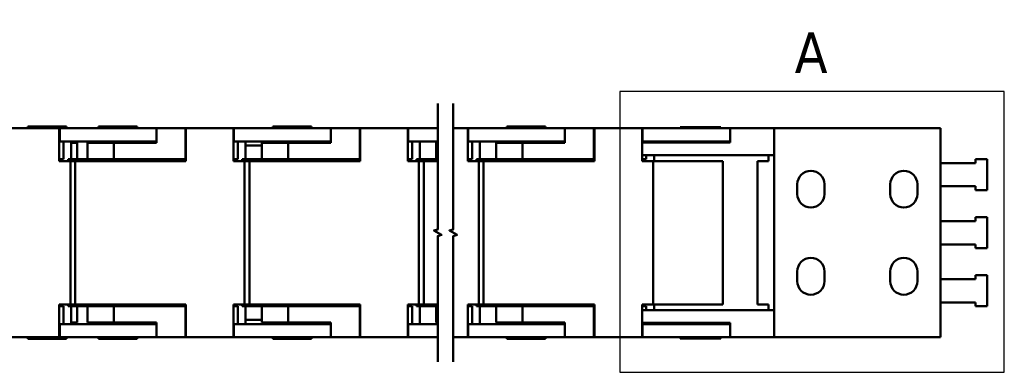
# Model space of a CAD drawing. Header units: millimetres. Extents: x 20 to 820, y -661 to 861.
# Tile 8 of 11: x 309 to 563, y 770 to 861. Entities that reach past the tile are written whole.
import ezdxf

# ---------------------------------------------------------------- set-up
doc = ezdxf.new("R2010")
doc.units = ezdxf.units.MM
doc.header["$LTSCALE"] = 2
for name, color, linetype, lineweight in [('상세 경계(ISO)', 7, 'Continuous', 25), ('외형선(ISO)', 7, 'Continuous', 50), ('절단선(ISO)', 1, 'Continuous', 50)]:
    doc.layers.add(name, color=color, linetype=linetype, lineweight=lineweight)
doc.styles.add('레이블 문자 (ISO)', font='tahoma.ttf')

# ---------------------------------------------------------------- blocks, each defined once
blk = doc.blocks.new('2dDetail0')
at = {"layer": '상세 경계(ISO)', "flags": 128}
blk.add_lwpolyline([(232.0040091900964, 385.0780657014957), (281.6580256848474, 385.0780657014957), (281.6580256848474, 421.3486901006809), (232.0040091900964, 421.3486901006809), (232.0040091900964, 385.0780657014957)], dxfattribs=at)
at = {"layer": '상세 경계(ISO)', "insert": (254.5978651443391, 423.7236901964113), "char_height": 5.249999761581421, "attachment_point": 7, "style": '레이블 문자 (ISO)'}
blk.add_mtext('A', dxfattribs=at)

msp = doc.modelspace()

# ---------------------------------------------------------------- linework, layer by layer
at = {"layer": '외형선(ISO)'}
for p, q in [((307.0169468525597, 833.2054020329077), (319.3169468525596, 833.2054020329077)), ((321.1508410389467, 833.605402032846), (311.1508410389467, 833.605402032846)), ((311.1508410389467, 833.605402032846), (311.1508410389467, 833.205402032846)), ((319.3169468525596, 831.4554020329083), (319.3169468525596, 833.2054020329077)), ((319.4169468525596, 833.2054020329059), (319.3169468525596, 833.2054020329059)), ((319.3169468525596, 831.4554020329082), (319.3169468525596, 824.7054020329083)), ((319.4169468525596, 829.8054020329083), (319.4169468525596, 833.2054020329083)), ((319.4169468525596, 833.2054020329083), (334.4169468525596, 833.2054020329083)), ((321.1508410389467, 833.605402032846), (321.1508410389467, 833.205402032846)), ((339.4169468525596, 833.6054020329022), (329.4169468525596, 833.6054020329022)), ((329.4169468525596, 833.6054020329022), (329.4169468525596, 833.2054020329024)), ((344.4169468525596, 833.2054020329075), (334.4169468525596, 833.2054020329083)), ((339.4169468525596, 833.6054020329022), (339.4169468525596, 833.2054020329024)), ((344.4169468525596, 833.2054020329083), (351.9169468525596, 833.2054020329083)), ((344.4169468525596, 829.4054020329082), (344.4169468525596, 833.2054020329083)), ((352.0169468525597, 833.2054020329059), (351.9169468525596, 833.2054020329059)), ((351.9169468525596, 833.2054020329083), (351.9169468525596, 825.2054020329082)), ((352.0169468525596, 833.2054020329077), (352.0169468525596, 831.4554020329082)), ((352.0169468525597, 833.2054020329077), (364.3169468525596, 833.2054020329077)), ((352.0169468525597, 824.7054020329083), (352.0169468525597, 831.4554020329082)), ((364.3169468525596, 831.4554020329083), (364.3169468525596, 833.2054020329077)), ((364.4169468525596, 833.2054020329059), (364.3169468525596, 833.2054020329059)), ((364.3169468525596, 831.4554020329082), (364.3169468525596, 824.7054020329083)), ((364.4169468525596, 829.8054020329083), (364.4169468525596, 833.2054020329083)), ((364.4169468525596, 833.2054020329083), (379.4169468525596, 833.2054020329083)), ((384.4169468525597, 833.6054020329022), (374.4169468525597, 833.6054020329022)), ((374.4169468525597, 833.6054020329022), (374.4169468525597, 833.2054020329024)), ((389.4169468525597, 833.2054020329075), (379.4169468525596, 833.2054020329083)), ((384.4169468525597, 833.6054020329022), (384.4169468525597, 833.2054020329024)), ((389.4169468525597, 833.2054020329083), (396.9169468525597, 833.2054020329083)), ((389.4169468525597, 829.4054020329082), (389.4169468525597, 833.2054020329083)), ((397.0169468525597, 833.2054020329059), (396.9169468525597, 833.2054020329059)), ((396.9169468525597, 833.2054020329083), (396.9169468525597, 825.2054020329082)), ((397.0169468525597, 833.2054020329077), (397.0169468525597, 831.4554020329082)), ((397.0169468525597, 833.2054020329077), (409.3169468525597, 833.2054020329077)), ((397.0169468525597, 824.7054020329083), (397.0169468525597, 831.4554020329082)), ((409.3169468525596, 831.4554020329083), (409.3169468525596, 833.2054020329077)), ((409.4169468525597, 833.2054020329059), (409.3169468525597, 833.2054020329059)), ((409.3169468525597, 831.4554020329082), (409.3169468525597, 824.7054020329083)), ((409.4169468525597, 829.8054020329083), (409.4169468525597, 833.2054020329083)), ((409.4169468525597, 833.2054020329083), (417.0345467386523, 833.2054020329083)), ((421.0345476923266, 833.2054020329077), (424.7723004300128, 833.2054020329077)), ((424.7723004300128, 831.4554020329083), (424.7723004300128, 833.2054020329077)), ((424.8723004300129, 833.2054020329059), (424.7723004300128, 833.2054020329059)), ((424.7723004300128, 831.4554020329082), (424.7723004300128, 824.7054020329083)), ((424.8723004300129, 833.2054020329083), (439.8723004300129, 833.2054020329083)), ((424.8723004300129, 829.8054020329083), (424.8723004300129, 833.2054020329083)), ((444.8723004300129, 833.6054020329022), (434.8723004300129, 833.6054020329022)), ((434.8723004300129, 833.6054020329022), (434.8723004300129, 833.2054020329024)), ((449.8723004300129, 833.2054020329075), (439.8723004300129, 833.2054020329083)), ((444.8723004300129, 833.6054020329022), (444.8723004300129, 833.2054020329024)), ((449.8723004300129, 829.4054020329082), (449.8723004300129, 833.2054020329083)), ((449.8723004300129, 833.2054020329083), (457.3723004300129, 833.2054020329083)), ((457.3723004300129, 833.2054020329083), (457.3723004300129, 825.2054020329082)), ((457.472300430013, 833.2054020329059), (457.3723004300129, 833.2054020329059)), ((457.472300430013, 833.2054020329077), (457.472300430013, 831.4554020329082)), ((457.472300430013, 833.2054020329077), (469.7723004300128, 833.2054020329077)), ((457.472300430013, 824.7054020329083), (457.472300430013, 831.4554020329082)), ((469.7723004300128, 831.4554020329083), (469.7723004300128, 833.2054020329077)), ((469.8723004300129, 833.2054020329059), (469.7723004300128, 833.2054020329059)), ((469.7723004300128, 831.4554020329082), (469.7723004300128, 824.7054020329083)), ((469.8723004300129, 833.2054020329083), (484.8723004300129, 833.2054020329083)), ((469.8723004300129, 829.8054020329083), (469.8723004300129, 833.2054020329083)), ((479.6221946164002, 833.5054020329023), (490.1221946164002, 833.5054020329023)), ((479.6221946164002, 833.5054020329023), (479.6221946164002, 833.2054020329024)), ((492.5695967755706, 833.2054020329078), (484.8723004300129, 833.2054020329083)), ((490.1221946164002, 833.5054020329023), (490.1221946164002, 833.2054020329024)), ((503.8721946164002, 833.2054020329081), (492.5695967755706, 833.2054020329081)), ((492.5695967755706, 833.2054020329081), (492.5695967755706, 829.505402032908)), ((546.8721946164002, 833.2054020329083), (503.8721946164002, 833.2054020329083)), ((503.8721946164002, 833.2054020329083), (503.8721946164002, 779.2054020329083)), ((546.8721946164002, 779.2054020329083), (546.8721946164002, 833.2054020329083)), ((319.3169468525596, 829.8054020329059), (319.4169468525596, 829.8054020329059)), ((334.4169468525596, 829.8054020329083), (319.4169468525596, 829.8054020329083)), ((320.4169468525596, 825.2054020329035), (320.4169468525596, 829.8054020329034)), ((322.4169468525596, 825.2054020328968), (322.4169468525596, 829.805402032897)), ((323.9450696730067, 829.4054020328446), (322.4169468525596, 829.4054020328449)), ((323.9450696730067, 829.4054020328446), (323.9450696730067, 825.2054020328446)), ((326.6227182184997, 829.4054020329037), (333.4169468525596, 829.4054020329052)), ((326.6227182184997, 829.4054020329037), (326.6227182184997, 825.2054020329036)), ((329.4169468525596, 829.8054020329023), (329.4169468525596, 829.4054020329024)), ((334.4169468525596, 829.4054020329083), (333.4169468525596, 829.4054020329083)), ((333.4169468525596, 825.2054020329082), (333.4169468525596, 829.4054020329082)), ((334.4169468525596, 829.8054020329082), (344.4169468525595, 829.8054020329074)), ((334.4169468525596, 829.4054020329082), (344.4169468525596, 829.4054020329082)), ((339.4169468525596, 829.8054020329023), (339.4169468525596, 829.4054020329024)), ((364.3169468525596, 829.8054020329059), (364.4169468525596, 829.8054020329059)), ((379.4169468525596, 829.8054020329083), (364.4169468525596, 829.8054020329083)), ((365.4169468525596, 825.2054020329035), (365.4169468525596, 829.8054020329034)), ((367.4169468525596, 825.2054020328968), (367.4169468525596, 829.805402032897)), ((371.6227182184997, 829.4054020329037), (378.4169468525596, 829.4054020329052)), ((371.6227182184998, 829.4054020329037), (371.6227182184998, 825.2054020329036)), ((374.4169468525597, 829.8054020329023), (374.4169468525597, 829.4054020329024)), ((379.4169468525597, 829.4054020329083), (378.4169468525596, 829.4054020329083)), ((378.4169468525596, 825.2054020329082), (378.4169468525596, 829.4054020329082)), ((379.4169468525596, 829.8054020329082), (389.4169468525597, 829.8054020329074)), ((379.4169468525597, 829.4054020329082), (389.4169468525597, 829.4054020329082)), ((384.4169468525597, 829.8054020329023), (384.4169468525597, 829.4054020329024)), ((409.3169468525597, 829.8054020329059), (409.4169468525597, 829.8054020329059)), ((417.0345467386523, 829.8054020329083), (409.4169468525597, 829.8054020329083)), ((410.4169468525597, 825.2054020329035), (410.4169468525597, 829.8054020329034)), ((412.4169468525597, 825.2054020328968), (412.4169468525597, 829.805402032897)), ((416.6227182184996, 829.4054020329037), (417.0345467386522, 829.4054020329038)), ((416.6227182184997, 829.4054020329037), (416.6227182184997, 825.2054020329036)), ((424.7723004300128, 829.8054020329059), (424.8723004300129, 829.8054020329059)), ((439.8723004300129, 829.8054020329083), (424.8723004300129, 829.8054020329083)), ((425.8723004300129, 825.2054020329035), (425.8723004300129, 829.8054020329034)), ((427.8723004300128, 825.2054020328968), (427.8723004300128, 829.805402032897)), ((432.078071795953, 829.4054020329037), (438.8723004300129, 829.4054020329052)), ((432.078071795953, 829.4054020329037), (432.078071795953, 825.2054020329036)), ((434.8723004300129, 829.8054020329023), (434.8723004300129, 829.4054020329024)), ((439.8723004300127, 829.4054020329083), (438.8723004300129, 829.4054020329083)), ((438.8723004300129, 825.2054020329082), (438.8723004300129, 829.4054020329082)), ((439.8723004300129, 829.8054020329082), (449.8723004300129, 829.8054020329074)), ((439.8723004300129, 829.4054020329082), (449.8723004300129, 829.4054020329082)), ((444.8723004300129, 829.8054020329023), (444.8723004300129, 829.4054020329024)), ((469.7723004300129, 829.8054020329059), (469.8723004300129, 829.8054020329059)), ((469.7723004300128, 829.5054020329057), (484.8721946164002, 829.505402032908)), ((484.8723004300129, 829.8054020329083), (469.8723004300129, 829.8054020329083)), ((470.8723004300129, 829.5054020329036), (470.8723004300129, 829.8054020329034)), ((472.8723004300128, 829.5054020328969), (472.8723004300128, 829.805402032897)), ((479.6221946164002, 829.8054020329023), (479.6221946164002, 829.5054020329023)), ((492.5695967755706, 829.505402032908), (484.8721946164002, 829.505402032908)), ((484.8723004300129, 829.8054020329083), (492.5695967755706, 829.8054020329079)), ((490.1221946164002, 829.8054020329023), (490.1221946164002, 829.5054020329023)), ((371.6227182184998, 828.7054020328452), (367.4169468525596, 828.7054020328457)), ((319.3169468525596, 825.2054020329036), (320.4169468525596, 825.2054020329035)), ((319.3169468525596, 824.7054020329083), (322.1669468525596, 824.7054020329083)), ((321.5611946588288, 825.2054020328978), (322.2039822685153, 825.205402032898)), ((321.5611946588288, 824.7054020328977), (321.5611946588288, 825.2054020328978)), ((322.1669468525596, 824.7054020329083), (322.1669468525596, 787.7054020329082)), ((323.4169468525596, 824.7054020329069), (322.1669468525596, 824.7054020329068)), ((322.2039822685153, 824.7054020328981), (322.2039822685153, 825.205402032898)), ((322.2039822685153, 825.2054020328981), (326.6227182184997, 825.2054020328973)), ((333.4169468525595, 824.7054020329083), (323.4169468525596, 824.7054020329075)), ((323.4169468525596, 787.7054020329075), (323.4169468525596, 824.7054020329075)), ((333.4169468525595, 825.2054020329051), (326.6227182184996, 825.2054020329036)), ((333.4169468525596, 825.2054020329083), (334.4169468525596, 825.2054020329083)), ((333.4169468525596, 824.7054020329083), (352.0169468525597, 824.7054020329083)), ((351.9169468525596, 825.2054020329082), (334.4169468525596, 825.2054020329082)), ((345.4169468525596, 825.2054020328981), (345.4169468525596, 824.7054020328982)), ((351.9169468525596, 825.2054020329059), (352.0169468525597, 825.2054020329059)), ((364.3169468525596, 825.2054020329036), (365.4169468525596, 825.2054020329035)), ((364.3169468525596, 824.7054020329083), (367.1669468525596, 824.7054020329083)), ((366.5611946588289, 825.2054020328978), (367.2039822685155, 825.205402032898)), ((366.5611946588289, 824.7054020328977), (366.5611946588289, 825.2054020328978)), ((367.1669468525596, 824.7054020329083), (367.1669468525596, 787.7054020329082)), ((368.4169468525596, 824.7054020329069), (367.1669468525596, 824.7054020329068)), ((367.2039822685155, 825.2054020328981), (371.6227182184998, 825.2054020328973)), ((367.2039822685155, 824.7054020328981), (367.2039822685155, 825.205402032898)), ((378.4169468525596, 824.7054020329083), (368.4169468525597, 824.7054020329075)), ((368.4169468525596, 787.7054020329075), (368.4169468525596, 824.7054020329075)), ((378.4169468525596, 825.2054020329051), (371.6227182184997, 825.2054020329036)), ((378.4169468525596, 825.2054020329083), (379.4169468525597, 825.2054020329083)), ((378.4169468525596, 824.7054020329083), (397.0169468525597, 824.7054020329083)), ((396.9169468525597, 825.2054020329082), (379.4169468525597, 825.2054020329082)), ((390.4169468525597, 825.2054020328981), (390.4169468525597, 824.7054020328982)), ((396.9169468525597, 825.2054020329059), (397.0169468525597, 825.2054020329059)), ((409.3169468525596, 825.2054020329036), (410.4169468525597, 825.2054020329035)), ((409.3169468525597, 824.7054020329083), (412.1669468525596, 824.7054020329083)), ((411.5611946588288, 825.2054020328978), (412.2039822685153, 825.205402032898)), ((411.5611946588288, 824.7054020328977), (411.5611946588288, 825.2054020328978)), ((412.1669468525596, 824.7054020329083), (412.1669468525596, 787.7054020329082)), ((413.4169468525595, 824.7054020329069), (412.1669468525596, 824.7054020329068)), ((412.2039822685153, 825.2054020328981), (416.6227182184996, 825.2054020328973)), ((412.2039822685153, 824.7054020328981), (412.2039822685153, 825.205402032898)), ((417.0345467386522, 824.705402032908), (413.4169468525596, 824.7054020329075)), ((413.4169468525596, 787.7054020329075), (413.4169468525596, 824.7054020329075)), ((417.0345467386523, 825.2054020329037), (416.6227182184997, 825.2054020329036)), ((424.7723004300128, 825.2054020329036), (425.8723004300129, 825.2054020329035)), ((424.7723004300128, 824.7054020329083), (427.6223004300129, 824.7054020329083)), ((427.0165482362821, 824.7054020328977), (427.0165482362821, 825.2054020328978)), ((427.0165482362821, 825.2054020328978), (427.6593358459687, 825.205402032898)), ((427.6223004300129, 824.7054020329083), (427.6223004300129, 787.7054020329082)), ((428.8723004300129, 824.7054020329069), (427.6223004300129, 824.7054020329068)), ((427.6593358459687, 825.2054020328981), (432.078071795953, 825.2054020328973)), ((427.6593358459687, 824.7054020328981), (427.6593358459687, 825.205402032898)), ((438.8723004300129, 824.7054020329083), (428.8723004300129, 824.7054020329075)), ((428.8723004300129, 787.7054020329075), (428.8723004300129, 824.7054020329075)), ((438.8723004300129, 825.2054020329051), (432.078071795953, 825.2054020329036)), ((438.8723004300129, 825.2054020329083), (439.8723004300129, 825.2054020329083)), ((438.8723004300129, 824.7054020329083), (457.472300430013, 824.7054020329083)), ((457.3723004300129, 825.2054020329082), (439.8723004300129, 825.2054020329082)), ((450.8723004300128, 825.2054020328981), (450.8723004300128, 824.7054020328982)), ((457.3723004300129, 825.2054020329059), (457.472300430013, 825.2054020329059)), ((484.8721946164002, 826.2054020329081), (469.7723004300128, 826.2054020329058)), ((469.7723004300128, 825.2054020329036), (470.8723004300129, 825.2054020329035)), ((469.7723004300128, 824.7054020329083), (472.6223004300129, 824.7054020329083)), ((470.8723004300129, 825.2054020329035), (470.8723004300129, 826.2054020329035)), ((472.6223004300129, 824.7054020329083), (472.6223004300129, 787.7054020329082)), ((490.6223004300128, 824.7054020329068), (472.6223004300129, 824.7054020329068)), ((472.8723004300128, 824.7054020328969), (472.8723004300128, 826.2054020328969)), ((484.8721946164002, 826.2054020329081), (503.8721946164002, 826.2054020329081)), ((490.622300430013, 787.7054020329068), (490.622300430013, 824.7054020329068)), ((502.4721946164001, 824.7054020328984), (499.6221946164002, 824.7054020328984)), ((499.6221946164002, 824.7054020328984), (499.6221946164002, 787.7054020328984)), ((502.4721946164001, 826.2054020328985), (502.4721946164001, 824.7054020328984)), ((555.8721946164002, 824.2054020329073), (546.8721946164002, 824.2054020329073)), ((555.8721946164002, 825.2054020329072), (555.8721946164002, 824.2054020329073)), ((558.8721946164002, 825.2054020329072), (555.8721946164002, 825.2054020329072)), ((558.8721946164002, 817.2054020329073), (558.8721946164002, 825.2054020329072)), ((509.8721946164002, 816.2054020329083), (509.8721946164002, 818.7054020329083)), ((516.8721946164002, 818.7054020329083), (516.8721946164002, 816.2054020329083)), ((533.8721946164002, 816.2054020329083), (533.8721946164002, 818.7054020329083)), ((540.8721946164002, 818.7054020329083), (540.8721946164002, 816.2054020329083)), ((546.8721946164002, 818.2054020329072), (555.8721946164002, 818.2054020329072)), ((555.8721946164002, 818.2054020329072), (555.8721946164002, 817.2054020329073)), ((555.8721946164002, 817.2054020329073), (558.8721946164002, 817.2054020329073)), ((555.8721946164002, 809.2054020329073), (546.8721946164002, 809.2054020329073)), ((555.8721946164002, 810.2054020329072), (555.8721946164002, 809.2054020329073)), ((558.8721946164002, 810.2054020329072), (555.8721946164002, 810.2054020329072)), ((558.8721946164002, 802.2054020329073), (558.8721946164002, 810.2054020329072)), ((546.8721946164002, 803.2054020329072), (555.8721946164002, 803.2054020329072)), ((555.8721946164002, 803.2054020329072), (555.8721946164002, 802.2054020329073)), ((555.8721946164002, 802.2054020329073), (558.8721946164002, 802.2054020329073)), ((509.8721946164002, 793.7054020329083), (509.8721946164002, 796.2054020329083)), ((516.8721946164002, 796.2054020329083), (516.8721946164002, 793.7054020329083)), ((533.8721946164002, 793.7054020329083), (533.8721946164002, 796.2054020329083)), ((540.8721946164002, 796.2054020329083), (540.8721946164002, 793.7054020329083)), ((555.8721946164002, 794.2054020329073), (546.8721946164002, 794.2054020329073)), ((555.8721946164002, 795.2054020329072), (555.8721946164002, 794.2054020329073)), ((558.8721946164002, 795.2054020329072), (555.8721946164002, 795.2054020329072)), ((558.8721946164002, 787.2054020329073), (558.8721946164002, 795.2054020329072)), ((546.8721946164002, 788.2054020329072), (555.8721946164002, 788.2054020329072)), ((555.8721946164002, 788.2054020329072), (555.8721946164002, 787.2054020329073)), ((319.3169468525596, 787.7054020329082), (322.1669468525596, 787.7054020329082)), ((319.3169468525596, 780.9554020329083), (319.3169468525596, 787.7054020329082)), ((319.3169468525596, 787.2054020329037), (320.4169468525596, 787.2054020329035)), ((320.4169468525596, 787.2054020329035), (320.4169468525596, 782.6054020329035)), ((321.5611946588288, 787.2054020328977), (321.5611946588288, 787.7054020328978)), ((321.5611946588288, 787.2054020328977), (322.2039822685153, 787.2054020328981)), ((323.4169468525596, 787.7054020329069), (322.1669468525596, 787.7054020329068)), ((322.2039822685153, 787.2054020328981), (322.2039822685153, 787.705402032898)), ((322.2039822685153, 787.2054020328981), (326.6227182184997, 787.2054020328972)), ((322.4169468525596, 782.6054020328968), (322.4169468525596, 787.2054020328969)), ((333.4169468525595, 787.7054020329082), (323.4169468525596, 787.7054020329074)), ((323.9450696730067, 783.0054020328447), (323.9450696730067, 787.2054020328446)), ((333.4169468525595, 787.205402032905), (326.6227182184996, 787.2054020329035)), ((326.6227182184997, 783.0054020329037), (326.6227182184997, 787.2054020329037)), ((333.4169468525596, 787.7054020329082), (352.0169468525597, 787.7054020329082)), ((333.4169468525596, 787.2054020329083), (334.4169468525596, 787.2054020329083)), ((333.4169468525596, 787.2054020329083), (333.4169468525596, 783.0054020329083)), ((351.9169468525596, 787.2054020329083), (334.4169468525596, 787.2054020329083)), ((345.4169468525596, 787.7054020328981), (345.4169468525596, 787.2054020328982)), ((351.9169468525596, 787.205402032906), (352.0169468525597, 787.205402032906)), ((351.9169468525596, 779.2054020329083), (351.9169468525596, 787.2054020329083)), ((352.0169468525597, 787.7054020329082), (352.0169468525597, 780.9554020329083)), ((364.3169468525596, 787.7054020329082), (367.1669468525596, 787.7054020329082)), ((364.3169468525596, 780.9554020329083), (364.3169468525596, 787.7054020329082)), ((364.3169468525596, 787.2054020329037), (365.4169468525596, 787.2054020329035)), ((365.4169468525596, 787.2054020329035), (365.4169468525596, 782.6054020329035)), ((366.5611946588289, 787.2054020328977), (366.5611946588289, 787.7054020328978)), ((366.5611946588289, 787.2054020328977), (367.2039822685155, 787.2054020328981)), ((368.4169468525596, 787.7054020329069), (367.1669468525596, 787.7054020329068)), ((367.2039822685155, 787.2054020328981), (367.2039822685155, 787.705402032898)), ((367.2039822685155, 787.2054020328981), (371.6227182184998, 787.2054020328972)), ((367.4169468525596, 782.6054020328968), (367.4169468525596, 787.2054020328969)), ((378.4169468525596, 787.7054020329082), (368.4169468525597, 787.7054020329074)), ((378.4169468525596, 787.205402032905), (371.6227182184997, 787.2054020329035)), ((371.6227182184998, 783.0054020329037), (371.6227182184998, 787.2054020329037)), ((378.4169468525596, 787.7054020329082), (397.0169468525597, 787.7054020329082)), ((378.4169468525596, 787.2054020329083), (379.4169468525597, 787.2054020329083)), ((378.4169468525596, 787.2054020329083), (378.4169468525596, 783.0054020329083)), ((396.9169468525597, 787.2054020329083), (379.4169468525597, 787.2054020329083)), ((390.4169468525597, 787.7054020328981), (390.4169468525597, 787.2054020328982)), ((396.9169468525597, 787.205402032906), (397.0169468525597, 787.205402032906)), ((396.9169468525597, 779.2054020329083), (396.9169468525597, 787.2054020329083)), ((397.0169468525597, 787.7054020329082), (397.0169468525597, 780.9554020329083)), ((409.3169468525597, 787.7054020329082), (412.1669468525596, 787.7054020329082)), ((409.3169468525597, 780.9554020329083), (409.3169468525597, 787.7054020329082)), ((409.3169468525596, 787.2054020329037), (410.4169468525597, 787.2054020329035)), ((410.4169468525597, 787.2054020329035), (410.4169468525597, 782.6054020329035)), ((411.5611946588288, 787.2054020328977), (411.5611946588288, 787.7054020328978)), ((411.5611946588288, 787.2054020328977), (412.2039822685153, 787.2054020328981)), ((413.4169468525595, 787.7054020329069), (412.1669468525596, 787.7054020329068)), ((412.2039822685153, 787.2054020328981), (412.2039822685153, 787.705402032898)), ((412.2039822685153, 787.2054020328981), (416.6227182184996, 787.2054020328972)), ((412.4169468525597, 782.6054020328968), (412.4169468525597, 787.2054020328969)), ((417.0345467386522, 787.705402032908), (413.4169468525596, 787.7054020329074)), ((417.0345467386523, 787.2054020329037), (416.6227182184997, 787.2054020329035)), ((416.6227182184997, 783.0054020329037), (416.6227182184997, 787.2054020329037)), ((424.7723004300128, 780.9554020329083), (424.7723004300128, 787.7054020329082)), ((424.7723004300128, 787.7054020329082), (427.6223004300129, 787.7054020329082)), ((424.7723004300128, 787.2054020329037), (425.8723004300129, 787.2054020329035)), ((425.8723004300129, 787.2054020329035), (425.8723004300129, 782.6054020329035)), ((427.0165482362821, 787.2054020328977), (427.0165482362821, 787.7054020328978)), ((427.0165482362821, 787.2054020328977), (427.6593358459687, 787.2054020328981)), ((428.8723004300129, 787.7054020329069), (427.6223004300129, 787.7054020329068)), ((427.6593358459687, 787.2054020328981), (427.6593358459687, 787.705402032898)), ((427.6593358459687, 787.2054020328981), (432.078071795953, 787.2054020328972)), ((427.8723004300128, 782.6054020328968), (427.8723004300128, 787.2054020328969)), ((438.8723004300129, 787.7054020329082), (428.8723004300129, 787.7054020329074)), ((438.8723004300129, 787.205402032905), (432.078071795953, 787.2054020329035)), ((432.078071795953, 783.0054020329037), (432.078071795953, 787.2054020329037)), ((438.8723004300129, 787.7054020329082), (457.472300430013, 787.7054020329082)), ((438.8723004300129, 787.2054020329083), (439.8723004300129, 787.2054020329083)), ((438.8723004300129, 787.2054020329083), (438.8723004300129, 783.0054020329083)), ((457.3723004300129, 787.2054020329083), (439.8723004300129, 787.2054020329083)), ((450.8723004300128, 787.7054020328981), (450.8723004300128, 787.2054020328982)), ((457.3723004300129, 779.2054020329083), (457.3723004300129, 787.2054020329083)), ((457.3723004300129, 787.205402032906), (457.472300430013, 787.205402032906)), ((457.472300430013, 787.7054020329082), (457.472300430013, 780.9554020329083)), ((469.7723004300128, 780.9554020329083), (469.7723004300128, 787.7054020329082)), ((469.7723004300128, 787.7054020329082), (472.6223004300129, 787.7054020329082)), ((469.7723004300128, 787.2054020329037), (470.8723004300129, 787.2054020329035)), ((484.8721946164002, 786.2054020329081), (469.7723004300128, 786.2054020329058)), ((470.8723004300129, 787.2054020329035), (470.8723004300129, 786.2054020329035)), ((490.6223004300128, 787.7054020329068), (472.6223004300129, 787.7054020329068)), ((472.8723004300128, 786.2054020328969), (472.8723004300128, 787.7054020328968)), ((484.8721946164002, 786.2054020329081), (503.8721946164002, 786.2054020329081)), ((502.4721946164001, 787.7054020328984), (499.6221946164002, 787.7054020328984)), ((502.4721946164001, 786.2054020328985), (502.4721946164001, 787.7054020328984)), ((555.8721946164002, 787.2054020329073), (558.8721946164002, 787.2054020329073)), ((371.6227182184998, 783.7054020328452), (367.4169468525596, 783.7054020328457)), ((319.3169468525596, 782.6054020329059), (319.4169468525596, 782.6054020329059)), ((319.3169468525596, 780.9554020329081), (319.3169468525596, 779.2054020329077)), ((319.4169468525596, 782.6054020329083), (319.4169468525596, 779.2054020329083)), ((334.4169468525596, 782.6054020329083), (319.4169468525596, 782.6054020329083)), ((323.9450696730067, 783.0054020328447), (322.4169468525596, 783.0054020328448)), ((326.6227182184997, 783.0054020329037), (333.4169468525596, 783.0054020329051)), ((329.4169468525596, 783.0054020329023), (329.4169468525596, 782.6054020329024)), ((334.4169468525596, 783.0054020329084), (333.4169468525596, 783.0054020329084)), ((334.4169468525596, 783.0054020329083), (344.4169468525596, 783.0054020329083)), ((334.4169468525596, 782.6054020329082), (344.4169468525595, 782.6054020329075)), ((339.4169468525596, 783.0054020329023), (339.4169468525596, 782.6054020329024)), ((344.4169468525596, 783.0054020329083), (344.4169468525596, 779.2054020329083)), ((352.0169468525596, 779.2054020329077), (352.0169468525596, 780.9554020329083)), ((364.3169468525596, 782.6054020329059), (364.4169468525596, 782.6054020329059)), ((364.3169468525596, 780.9554020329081), (364.3169468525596, 779.2054020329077)), ((364.4169468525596, 782.6054020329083), (364.4169468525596, 779.2054020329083)), ((379.4169468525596, 782.6054020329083), (364.4169468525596, 782.6054020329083)), ((371.6227182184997, 783.0054020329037), (378.4169468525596, 783.0054020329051)), ((374.4169468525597, 783.0054020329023), (374.4169468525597, 782.6054020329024)), ((379.4169468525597, 783.0054020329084), (378.4169468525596, 783.0054020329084)), ((379.4169468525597, 783.0054020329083), (389.4169468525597, 783.0054020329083)), ((379.4169468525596, 782.6054020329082), (389.4169468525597, 782.6054020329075)), ((384.4169468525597, 783.0054020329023), (384.4169468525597, 782.6054020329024)), ((389.4169468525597, 783.0054020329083), (389.4169468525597, 779.2054020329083)), ((397.0169468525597, 779.2054020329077), (397.0169468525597, 780.9554020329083)), ((409.3169468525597, 782.6054020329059), (409.4169468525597, 782.6054020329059)), ((409.3169468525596, 780.9554020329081), (409.3169468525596, 779.2054020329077)), ((409.4169468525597, 782.6054020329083), (409.4169468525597, 779.2054020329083)), ((417.0345467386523, 782.6054020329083), (409.4169468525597, 782.6054020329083)), ((416.6227182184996, 783.0054020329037), (417.0345467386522, 783.0054020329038)), ((424.7723004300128, 782.6054020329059), (424.8723004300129, 782.6054020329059)), ((424.7723004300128, 780.9554020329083), (424.7723004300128, 779.2054020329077)), ((439.8723004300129, 782.6054020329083), (424.8723004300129, 782.6054020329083)), ((424.8723004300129, 782.6054020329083), (424.8723004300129, 779.2054020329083)), ((432.078071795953, 783.0054020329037), (438.8723004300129, 783.0054020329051)), ((434.8723004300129, 783.0054020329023), (434.8723004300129, 782.6054020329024)), ((439.8723004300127, 783.0054020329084), (438.8723004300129, 783.0054020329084)), ((439.8723004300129, 783.0054020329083), (449.8723004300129, 783.0054020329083)), ((439.8723004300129, 782.6054020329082), (449.8723004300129, 782.6054020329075)), ((444.8723004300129, 783.0054020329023), (444.8723004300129, 782.6054020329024)), ((449.8723004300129, 783.0054020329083), (449.8723004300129, 779.2054020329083)), ((457.472300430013, 779.2054020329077), (457.472300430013, 780.9554020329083)), ((484.8721946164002, 782.905402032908), (469.7723004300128, 782.9054020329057)), ((469.7723004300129, 782.6054020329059), (469.8723004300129, 782.6054020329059)), ((469.7723004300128, 780.9554020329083), (469.7723004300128, 779.2054020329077)), ((484.8723004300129, 782.6054020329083), (469.8723004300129, 782.6054020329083)), ((469.8723004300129, 782.6054020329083), (469.8723004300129, 779.2054020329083)), ((470.8723004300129, 782.9054020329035), (470.8723004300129, 782.6054020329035)), ((472.8723004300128, 782.6054020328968), (472.8723004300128, 782.9054020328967)), ((479.6221946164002, 782.9054020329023), (479.6221946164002, 782.6054020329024)), ((484.8721946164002, 782.905402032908), (492.5695967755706, 782.905402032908)), ((484.8723004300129, 782.6054020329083), (492.5695967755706, 782.6054020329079)), ((490.1221946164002, 782.9054020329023), (490.1221946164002, 782.6054020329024)), ((492.5695967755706, 782.905402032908), (492.5695967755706, 779.205402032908)), ((307.0169468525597, 779.2054020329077), (319.3169468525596, 779.2054020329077)), ((311.1508410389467, 779.205402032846), (311.1508410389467, 778.8054020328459)), ((321.1508410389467, 778.8054020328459), (311.1508410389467, 778.8054020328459)), ((319.4169468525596, 779.2054020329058), (319.3169468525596, 779.2054020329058)), ((319.4169468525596, 779.2054020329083), (334.4169468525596, 779.2054020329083)), ((321.1508410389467, 779.205402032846), (321.1508410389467, 778.8054020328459)), ((329.4169468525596, 779.2054020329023), (329.4169468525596, 778.8054020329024)), ((339.4169468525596, 778.8054020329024), (329.4169468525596, 778.8054020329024)), ((344.4169468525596, 779.2054020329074), (334.4169468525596, 779.2054020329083)), ((339.4169468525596, 779.2054020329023), (339.4169468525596, 778.8054020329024)), ((344.4169468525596, 779.2054020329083), (351.9169468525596, 779.2054020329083)), ((352.0169468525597, 779.2054020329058), (351.9169468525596, 779.2054020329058)), ((352.0169468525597, 779.2054020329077), (364.3169468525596, 779.2054020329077)), ((364.4169468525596, 779.2054020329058), (364.3169468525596, 779.2054020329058)), ((364.4169468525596, 779.2054020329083), (379.4169468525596, 779.2054020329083)), ((374.4169468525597, 779.2054020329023), (374.4169468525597, 778.8054020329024)), ((384.4169468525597, 778.8054020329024), (374.4169468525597, 778.8054020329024)), ((389.4169468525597, 779.2054020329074), (379.4169468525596, 779.2054020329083)), ((384.4169468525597, 779.2054020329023), (384.4169468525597, 778.8054020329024)), ((389.4169468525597, 779.2054020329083), (396.9169468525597, 779.2054020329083)), ((397.0169468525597, 779.2054020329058), (396.9169468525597, 779.2054020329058)), ((397.0169468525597, 779.2054020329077), (409.3169468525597, 779.2054020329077)), ((409.4169468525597, 779.2054020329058), (409.3169468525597, 779.2054020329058)), ((409.4169468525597, 779.2054020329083), (417.0345467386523, 779.2054020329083)), ((421.0345476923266, 779.2054020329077), (424.7723004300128, 779.2054020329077)), ((424.8723004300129, 779.2054020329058), (424.7723004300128, 779.2054020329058)), ((424.8723004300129, 779.2054020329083), (439.8723004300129, 779.2054020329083)), ((434.8723004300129, 779.2054020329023), (434.8723004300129, 778.8054020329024)), ((444.8723004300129, 778.8054020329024), (434.8723004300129, 778.8054020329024)), ((449.8723004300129, 779.2054020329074), (439.8723004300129, 779.2054020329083)), ((444.8723004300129, 779.2054020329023), (444.8723004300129, 778.8054020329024)), ((449.8723004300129, 779.2054020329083), (457.3723004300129, 779.2054020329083)), ((457.472300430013, 779.2054020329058), (457.3723004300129, 779.2054020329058)), ((457.472300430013, 779.2054020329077), (469.7723004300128, 779.2054020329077)), ((469.8723004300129, 779.2054020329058), (469.7723004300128, 779.2054020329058)), ((469.8723004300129, 779.2054020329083), (484.8723004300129, 779.2054020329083)), ((479.6221946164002, 779.2054020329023), (479.6221946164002, 778.9054020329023)), ((479.6221946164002, 778.9054020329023), (490.1221946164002, 778.9054020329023)), ((492.5695967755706, 779.2054020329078), (484.8723004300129, 779.2054020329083)), ((490.1221946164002, 779.2054020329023), (490.1221946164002, 778.9054020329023)), ((503.8721946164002, 779.205402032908), (492.5695967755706, 779.205402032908)), ((546.8721946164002, 779.2054020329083), (503.8721946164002, 779.2054020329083))]:
    msp.add_line(p, q, dxfattribs=at)
for centre, start, end in [((513.3721946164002, 818.7054020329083), 0, 180), ((537.3721946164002, 818.7054020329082), 0, 180), ((513.3721946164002, 816.2054020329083), 180, 0), ((537.3721946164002, 816.2054020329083), 180, 0), ((513.3721946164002, 796.2054020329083), 0, 180), ((537.3721946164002, 796.2054020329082), 0, 180), ((513.3721946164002, 793.7054020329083), 180, 0), ((537.3721946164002, 793.7054020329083), 180, 0)]:
    msp.add_arc(centre, 3.500000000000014, start, end, dxfattribs=at)
at = {"layer": '절단선(ISO)', "flags": 128}
for points in [[(417.0345467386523, 772.8554016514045), (417.0345467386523, 805.3601025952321), (418.0345505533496, 805.628051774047), (416.0345476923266, 806.7827522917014), (417.0345467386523, 807.0507014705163), (417.0345467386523, 839.5554024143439)], [(421.0345476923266, 772.8554016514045), (421.0345476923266, 805.3601025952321), (422.0345467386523, 805.628051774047), (420.0345486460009, 806.7827522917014), (421.0345476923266, 807.0507014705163), (421.0345476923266, 839.5554024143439)]]:
    msp.add_lwpolyline(points, dxfattribs=at)

# ---------------------------------------------------------------- block references
at = {"layer": '상세 경계(ISO)', "xscale": 2, "yscale": 2, "zscale": 2}
msp.add_blockref('2dDetail0', (0, 0), dxfattribs=at)

doc.saveas('drawing.dxf')
